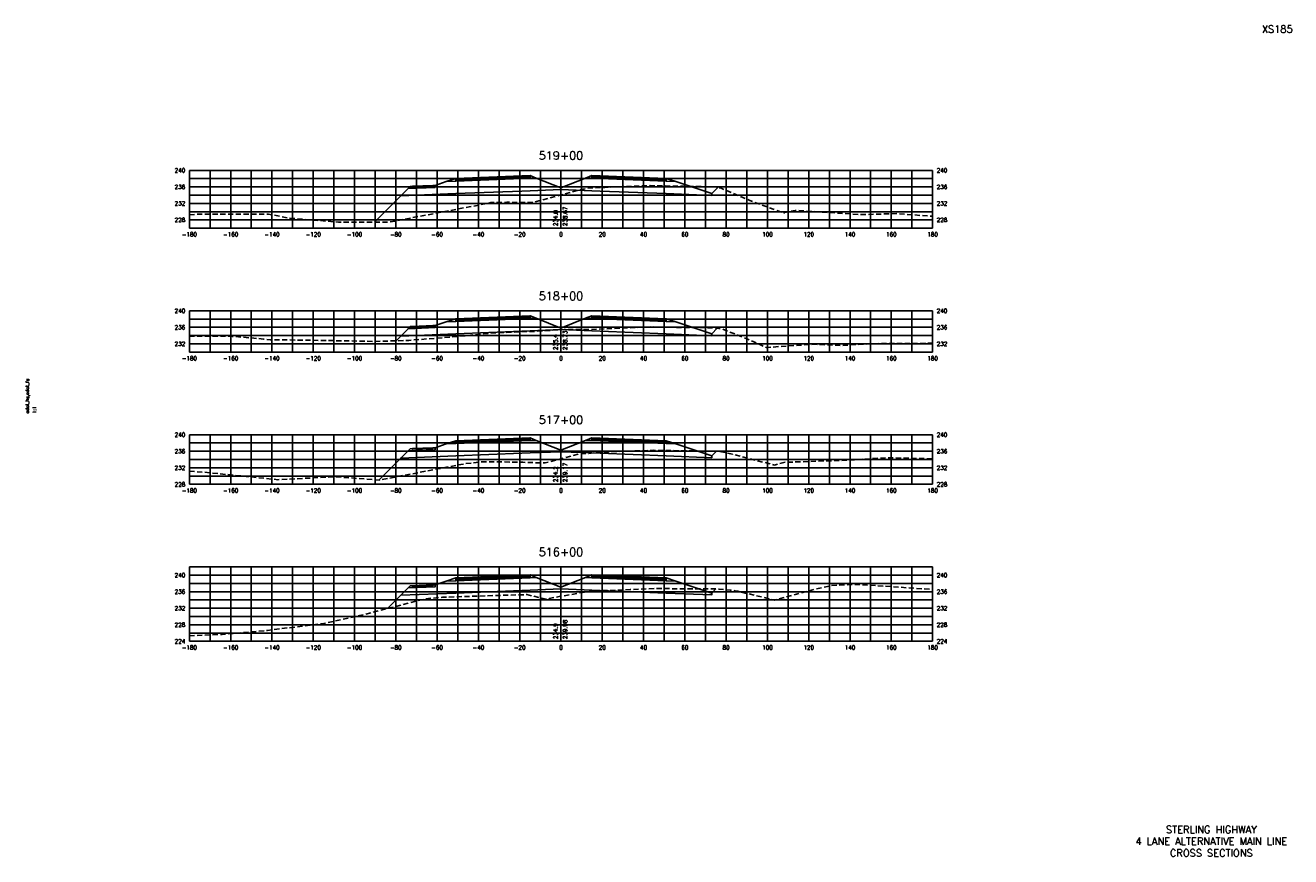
# Model space of a CAD drawing. Extents: x 37 to 9410, y 16 to 8218.
# Tile 92 of 104: x 8067 to 8680, y 4176 to 4578. Entities that reach past the tile are written whole.
import ezdxf
from ezdxf.enums import TextEntityAlignment as Align

# ---------------------------------------------------------------- set-up
doc = ezdxf.new("R2010")
doc.units = 0
doc.header["$LTSCALE"] = 20
doc.header["$MEASUREMENT"] = 0
doc.linetypes.add('HIDDEN_050%', pattern=[0.1875, 0.125, -0.0625])
for name, color, linetype in [('S-AT-TXT175', 6, 'Continuous'), ('S-AT-TXT80', 1, 'Continuous'), ('XDATUM', 3, 'Continuous'), ('XEG', 1, 'HIDDEN_050%'), ('XFG', 2, 'Continuous'), ('XGRID', 251, 'Continuous'), ('XGRIDT', 2, 'Continuous'), ('XREF-BORDER', 7, 'Continuous')]:
    doc.layers.add(name, color=color, linetype=linetype)
doc.styles.add('L100', font='simplex.shx', dxfattribs={"height": 2})
doc.styles.add('L175', font='ROMANSM.shx', dxfattribs={"height": 3.5})
doc.styles.add('L80', font='ROMANSM.shx', dxfattribs={"height": 1.6})

# ---------------------------------------------------------------- blocks, each defined once
blk = doc.blocks.new('03025_00_att1')
at = {"layer": 'S-AT-TXT175', "style": 'L175'}
for tag, p in [('NUM', (32.402, 20.822)), ('LINE1', (30.64, 1.444)), ('LINE2', (30.64, 1.161)), ('LINE3', (30.64, 0.877))]:
    blk.add_attdef(tag, text='', height=0.175, dxfattribs=at).set_placement(p, align=Align.CENTER)
at = {"layer": 'S-AT-TXT80', "style": 'L80'}
for tag, p in [('DRAFTED', (2.436, 14.201)), ('PSCALE', (2.265, 11.605)), ('PCTB', (2.094, 11.605)), ('PVIEW', (2.436, 11.605))]:
    blk.add_attdef(tag, p, '', height=0.08, rotation=90, dxfattribs=at)

msp = doc.modelspace()

# ---------------------------------------------------------------- linework, layer by layer
at = {"layer": 'XDATUM', "flags": 128}
for points in [[(8235.73, 4482.92), (8248.46, 4495.66), (8275.05, 4496.72), (8307.05, 4498), (8311.05, 4498.16), (8326.05, 4498.76), (8341.05, 4498.16), (8345.05, 4498), (8377.05, 4496.72), (8399.05, 4495.84), (8399.05, 4496.73), (8402.05, 4499.73)], [(8246.18, 4425.5), (8248.46, 4427.78), (8275.05, 4428.84), (8307.05, 4430.12), (8311.05, 4430.28), (8326.05, 4430.88), (8341.05, 4430.28), (8345.05, 4430.12), (8377.05, 4428.84), (8399.05, 4427.96), (8399.05, 4428.85), (8401.78, 4431.58)], [(8237.89, 4358.08), (8248.46, 4368.66), (8275.05, 4369.72), (8307.05, 4371), (8311.05, 4371.16), (8326.05, 4371.76), (8341.05, 4371.16), (8345.05, 4371), (8377.05, 4369.72), (8399.05, 4368.84), (8399.05, 4369.73), (8401.3, 4371.97)], [(8242.07, 4295.89), (8248.46, 4302.28), (8275.05, 4303.34), (8307.05, 4304.62), (8311.05, 4304.78), (8326.05, 4305.38), (8341.05, 4304.78), (8345.05, 4304.62), (8377.05, 4303.34), (8399.05, 4302.46), (8399.05, 4303.35), (8401.01, 4305.31)]]:
    msp.add_lwpolyline(points, dxfattribs=at)
at = {"layer": 'XEG', "flags": 128}
for points in [[(8146.05, 4486.46), (8148.83, 4486.73), (8184.43, 4486.8), (8193.7, 4484.98), (8218.34, 4482.91), (8242.87, 4482.93), (8281.54, 4490.3), (8292.04, 4492.37), (8299.81, 4492.53), (8312.68, 4492.47), (8326.05, 4496.07), (8332.68, 4497.86), (8335.88, 4498.81), (8336.61, 4498.95), (8340.25, 4499.52), (8347.28, 4499.77), (8369.17, 4500.59), (8386.47, 4500.29), (8399.85, 4500), (8401.92, 4499.76), (8403.37, 4499.48), (8417.52, 4493.39), (8434.13, 4487.24), (8434.32, 4487.53), (8439.56, 4488.64), (8471.13, 4486.61), (8488.73, 4487.04), (8506.05, 4485.76)], [(8146.05, 4427.69), (8166.72, 4427.64), (8181.96, 4426.33), (8185.22, 4426.01), (8187.65, 4425.98), (8192.29, 4425.92), (8211, 4425.63), (8221.71, 4425.46), (8236.19, 4425.18), (8252.36, 4425.7), (8254.35, 4425.84), (8269.44, 4427.02), (8273.04, 4427.31), (8287.08, 4428.69), (8293.83, 4429.33), (8313.14, 4430.04), (8326.05, 4430.85), (8327.61, 4430.95), (8341.1, 4431.01), (8357.66, 4431.68), (8369.88, 4432.19), (8387.46, 4431.91), (8400.66, 4431.8), (8402.5, 4431.44), (8403.87, 4431.27), (8413.97, 4427.37), (8425.65, 4422.25), (8448.46, 4423.82), (8461.75, 4423.18), (8476.5, 4424.08), (8506.05, 4424.28)], [(8146.05, 4362.39), (8153.26, 4361.86), (8188.92, 4358.23), (8216.45, 4359.65), (8238.09, 4358.07), (8279.65, 4365.99), (8287.26, 4366.83), (8291.15, 4366.94), (8307.58, 4366.64), (8318.32, 4366.33), (8320.16, 4366.73), (8326.05, 4368.33), (8335.16, 4370.8), (8339.57, 4370.98), (8342.39, 4371.39), (8358.73, 4372.04), (8370.93, 4372.46), (8398.43, 4372.01), (8402.34, 4371.96), (8402.83, 4371.86), (8406.45, 4371.23), (8409.09, 4370.51), (8429.4, 4365.33), (8433.94, 4366.62), (8466.35, 4367.75), (8483.94, 4368.91), (8506.05, 4368.32)], [(8146.05, 4282.69), (8161.94, 4283.29), (8183.91, 4285.29), (8211.11, 4288.58), (8228.43, 4292.41), (8260.28, 4300.53), (8268.67, 4301.33), (8306.47, 4302.54), (8309.53, 4302.58), (8318.84, 4300.33), (8320.32, 4300.63), (8325.78, 4301.76), (8326.05, 4301.81), (8336.45, 4303.64), (8340.51, 4304.21), (8343.16, 4304.43), (8359.63, 4305), (8371.49, 4305.54), (8384.07, 4305.43), (8402.62, 4305.3), (8408.13, 4304.68), (8410.04, 4304.5), (8410.48, 4304.42), (8411.65, 4304.22), (8423.84, 4301.3), (8429.44, 4299.9), (8447.38, 4304.81), (8456.97, 4306.99), (8469.87, 4307.56), (8506.05, 4305.07)]]:
    msp.add_lwpolyline(points, dxfattribs=at)
at = {"layer": 'XFG', "flags": 128}
for points in [[(8311.05, 4504.5), (8307.05, 4504.34), (8275.05, 4503.06), (8275.05, 4504.06), (8270.48, 4502.54), (8275.05, 4502.72), (8307.05, 4504), (8311.05, 4504.16), (8314.1, 4504.28), (8311.05, 4505.5), (8311.05, 4504.5)], [(8311.05, 4505.5), (8307.05, 4505.34), (8275.05, 4504.06), (8275.05, 4503.72), (8307.05, 4505), (8311.05, 4505.16), (8311.05, 4505.5)], [(8311.05, 4505.16), (8307.05, 4505), (8275.05, 4503.72), (8275.05, 4503.06), (8307.05, 4504.34), (8311.05, 4504.5), (8311.05, 4505.16)], [(8341.05, 4505.5), (8338, 4504.28), (8341.05, 4504.16), (8345.05, 4504), (8377.05, 4502.72), (8381.62, 4502.54), (8377.05, 4504.06), (8377.05, 4503.06), (8345.05, 4504.34), (8341.05, 4504.5), (8341.05, 4505.5)], [(8341.05, 4505.5), (8341.05, 4505.16), (8345.05, 4505), (8377.05, 4503.72), (8377.05, 4504.06), (8345.05, 4505.34), (8341.05, 4505.5)], [(8341.05, 4505.16), (8341.05, 4504.5), (8345.05, 4504.34), (8377.05, 4503.06), (8377.05, 4503.72), (8345.05, 4505), (8341.05, 4505.16)], [(8326.05, 4499.5), (8314.1, 4504.28), (8311.05, 4504.16), (8307.05, 4504), (8275.05, 4502.72), (8270.48, 4502.54), (8265.05, 4500.73), (8265.05, 4499.73), (8252.01, 4499.2), (8248.46, 4495.66), (8275.05, 4496.72), (8307.05, 4498), (8311.05, 4498.16), (8326.05, 4498.76), (8326.05, 4499.5)], [(8265.05, 4500.73), (8264.05, 4500.69), (8264.05, 4500.35), (8254.05, 4499.95), (8254.05, 4500.29), (8253.05, 4500.25), (8252.01, 4499.2), (8265.05, 4499.73), (8265.05, 4500.73)], [(8264.05, 4500.69), (8254.05, 4500.29), (8254.05, 4499.95), (8264.05, 4500.35), (8264.05, 4500.69)], [(8326.05, 4499.5), (8338, 4504.28), (8341.05, 4504.16), (8345.05, 4504), (8377.05, 4502.72), (8381.62, 4502.54), (8399.05, 4496.73), (8399.05, 4495.84), (8377.05, 4496.72), (8345.05, 4498), (8341.05, 4498.16), (8326.05, 4498.76)], [(8399.05, 4496.73), (8399.05, 4496.73), (8402.05, 4499.73)], [(8248.46, 4495.66), (8248.46, 4495.66), (8235.73, 4482.92)], [(8326.05, 4431.62), (8314.1, 4436.41), (8311.05, 4436.28), (8307.05, 4436.12), (8275.05, 4434.84), (8270.48, 4434.66), (8265.05, 4432.85), (8265.05, 4431.85), (8252.01, 4431.33), (8248.46, 4427.78), (8275.05, 4428.84), (8307.05, 4430.12), (8311.05, 4430.28), (8326.05, 4430.88), (8326.05, 4431.62)], [(8265.05, 4432.85), (8264.05, 4432.81), (8264.05, 4432.47), (8254.05, 4432.07), (8254.05, 4432.41), (8253.05, 4432.37), (8252.01, 4431.33), (8265.05, 4431.85), (8265.05, 4432.85)], [(8264.05, 4432.81), (8254.05, 4432.41), (8254.05, 4432.07), (8264.05, 4432.47), (8264.05, 4432.81)], [(8311.05, 4436.62), (8307.05, 4436.46), (8275.05, 4435.18), (8275.05, 4436.18), (8270.48, 4434.66), (8275.05, 4434.84), (8307.05, 4436.12), (8311.05, 4436.28), (8314.1, 4436.41), (8311.05, 4437.62), (8311.05, 4436.62)], [(8311.05, 4437.62), (8307.05, 4437.46), (8275.05, 4436.18), (8275.05, 4435.84), (8307.05, 4437.12), (8311.05, 4437.28), (8311.05, 4437.62)], [(8311.05, 4437.28), (8307.05, 4437.12), (8275.05, 4435.84), (8275.05, 4435.18), (8307.05, 4436.46), (8311.05, 4436.62), (8311.05, 4437.28)], [(8326.05, 4431.62), (8338, 4436.41), (8341.05, 4436.28), (8345.05, 4436.12), (8377.05, 4434.84), (8381.62, 4434.66), (8399.05, 4428.85), (8399.05, 4427.96), (8377.05, 4428.84), (8345.05, 4430.12), (8341.05, 4430.28), (8326.05, 4430.88)], [(8341.05, 4437.62), (8338, 4436.41), (8341.05, 4436.28), (8345.05, 4436.12), (8377.05, 4434.84), (8381.62, 4434.66), (8377.05, 4436.18), (8377.05, 4435.18), (8345.05, 4436.46), (8341.05, 4436.62), (8341.05, 4437.62)], [(8341.05, 4437.62), (8341.05, 4437.28), (8345.05, 4437.12), (8377.05, 4435.84), (8377.05, 4436.18), (8345.05, 4437.46), (8341.05, 4437.62)], [(8341.05, 4437.28), (8341.05, 4436.62), (8345.05, 4436.46), (8377.05, 4435.18), (8377.05, 4435.84), (8345.05, 4437.12), (8341.05, 4437.28)], [(8399.05, 4428.85), (8399.05, 4428.85), (8401.78, 4431.58)], [(8248.46, 4427.78), (8248.46, 4427.78), (8246.18, 4425.5)], [(8326.05, 4372.5), (8314.1, 4377.28), (8311.05, 4377.16), (8307.05, 4377), (8275.05, 4375.72), (8270.48, 4375.54), (8265.05, 4373.73), (8265.05, 4372.73), (8252.01, 4372.2), (8248.46, 4368.66), (8275.05, 4369.72), (8307.05, 4371), (8311.05, 4371.16), (8326.05, 4371.76), (8326.05, 4372.5)], [(8311.05, 4377.5), (8307.05, 4377.34), (8275.05, 4376.06), (8275.05, 4377.06), (8270.48, 4375.54), (8275.05, 4375.72), (8307.05, 4377), (8311.05, 4377.16), (8314.1, 4377.28), (8311.05, 4378.5), (8311.05, 4377.5)], [(8311.05, 4378.5), (8307.05, 4378.34), (8275.05, 4377.06), (8275.05, 4376.72), (8307.05, 4378), (8311.05, 4378.16), (8311.05, 4378.5)], [(8311.05, 4378.16), (8307.05, 4378), (8275.05, 4376.72), (8275.05, 4376.06), (8307.05, 4377.34), (8311.05, 4377.5), (8311.05, 4378.16)], [(8326.05, 4372.5), (8338, 4377.28), (8341.05, 4377.16), (8345.05, 4377), (8377.05, 4375.72), (8381.62, 4375.54), (8399.05, 4369.73), (8399.05, 4368.84), (8377.05, 4369.72), (8345.05, 4371), (8341.05, 4371.16), (8326.05, 4371.76)], [(8341.05, 4378.5), (8338, 4377.28), (8341.05, 4377.16), (8345.05, 4377), (8377.05, 4375.72), (8381.62, 4375.54), (8377.05, 4377.06), (8377.05, 4376.06), (8345.05, 4377.34), (8341.05, 4377.5), (8341.05, 4378.5)], [(8341.05, 4378.5), (8341.05, 4378.16), (8345.05, 4378), (8377.05, 4376.72), (8377.05, 4377.06), (8345.05, 4378.34), (8341.05, 4378.5)], [(8341.05, 4378.16), (8341.05, 4377.5), (8345.05, 4377.34), (8377.05, 4376.06), (8377.05, 4376.72), (8345.05, 4378), (8341.05, 4378.16)], [(8265.05, 4373.73), (8264.05, 4373.69), (8264.05, 4373.35), (8254.05, 4372.95), (8254.05, 4373.29), (8253.05, 4373.25), (8252.01, 4372.2), (8265.05, 4372.73), (8265.05, 4373.73)], [(8264.05, 4373.69), (8254.05, 4373.29), (8254.05, 4372.95), (8264.05, 4373.35), (8264.05, 4373.69)], [(8399.05, 4369.73), (8399.05, 4369.73), (8401.3, 4371.97)], [(8248.46, 4368.66), (8248.46, 4368.66), (8237.89, 4358.08)], [(8326.05, 4306.12), (8314.1, 4310.91), (8311.05, 4310.78), (8307.05, 4310.62), (8275.05, 4309.34), (8270.48, 4309.16), (8265.05, 4307.35), (8265.05, 4306.35), (8252.01, 4305.83), (8248.46, 4302.28), (8275.05, 4303.34), (8307.05, 4304.62), (8311.05, 4304.78), (8326.05, 4305.38), (8326.05, 4306.12)], [(8311.05, 4311.12), (8307.05, 4310.96), (8275.05, 4309.68), (8275.05, 4310.68), (8270.48, 4309.16), (8275.05, 4309.34), (8307.05, 4310.62), (8311.05, 4310.78), (8314.1, 4310.91), (8311.05, 4312.12), (8311.05, 4311.12)], [(8311.05, 4312.12), (8307.05, 4311.96), (8275.05, 4310.68), (8275.05, 4310.34), (8307.05, 4311.62), (8311.05, 4311.78), (8311.05, 4312.12)], [(8311.05, 4311.78), (8307.05, 4311.62), (8275.05, 4310.34), (8275.05, 4309.68), (8307.05, 4310.96), (8311.05, 4311.12), (8311.05, 4311.78)], [(8326.05, 4306.12), (8338, 4310.91), (8341.05, 4310.78), (8345.05, 4310.62), (8377.05, 4309.34), (8381.62, 4309.16), (8399.05, 4303.35), (8399.05, 4302.46), (8377.05, 4303.34), (8345.05, 4304.62), (8341.05, 4304.78), (8326.05, 4305.38)], [(8341.05, 4312.12), (8338, 4310.91), (8341.05, 4310.78), (8345.05, 4310.62), (8377.05, 4309.34), (8381.62, 4309.16), (8377.05, 4310.68), (8377.05, 4309.68), (8345.05, 4310.96), (8341.05, 4311.12), (8341.05, 4312.12)], [(8341.05, 4312.12), (8341.05, 4311.78), (8345.05, 4311.62), (8377.05, 4310.34), (8377.05, 4310.68), (8345.05, 4311.96), (8341.05, 4312.12)], [(8341.05, 4311.78), (8341.05, 4311.12), (8345.05, 4310.96), (8377.05, 4309.68), (8377.05, 4310.34), (8345.05, 4311.62), (8341.05, 4311.78)], [(8265.05, 4307.35), (8264.05, 4307.31), (8264.05, 4306.97), (8254.05, 4306.57), (8254.05, 4306.91), (8253.05, 4306.87), (8252.01, 4305.83), (8265.05, 4306.35), (8265.05, 4307.35)], [(8264.05, 4307.31), (8254.05, 4306.91), (8254.05, 4306.57), (8264.05, 4306.97), (8264.05, 4307.31)], [(8399.05, 4303.35), (8399.05, 4303.35), (8401.01, 4305.31)], [(8248.46, 4302.28), (8248.46, 4302.28), (8242.07, 4295.89)]]:
    msp.add_lwpolyline(points, dxfattribs=at)
at = {"layer": 'XGRID'}
for p, q in [((8146.05, 4480), (8146.05, 4508)), ((8146.05, 4508), (8506.05, 4508)), ((8156.05, 4480), (8156.05, 4508)), ((8166.05, 4480), (8166.05, 4508)), ((8176.05, 4480), (8176.05, 4508)), ((8186.05, 4480), (8186.05, 4508)), ((8196.05, 4480), (8196.05, 4508)), ((8206.05, 4480), (8206.05, 4508)), ((8216.05, 4480), (8216.05, 4508)), ((8226.05, 4480), (8226.05, 4508)), ((8236.05, 4480), (8236.05, 4508)), ((8246.05, 4480), (8246.05, 4508)), ((8256.05, 4480), (8256.05, 4508)), ((8266.05, 4480), (8266.05, 4508)), ((8276.05, 4480), (8276.05, 4508)), ((8286.05, 4480), (8286.05, 4508)), ((8296.05, 4480), (8296.05, 4508)), ((8306.05, 4480), (8306.05, 4508)), ((8316.05, 4480), (8316.05, 4508)), ((8326.05, 4480), (8326.05, 4508)), ((8336.05, 4480), (8336.05, 4508)), ((8346.05, 4480), (8346.05, 4508)), ((8356.05, 4480), (8356.05, 4508)), ((8366.05, 4480), (8366.05, 4508)), ((8376.05, 4480), (8376.05, 4508)), ((8386.05, 4480), (8386.05, 4508)), ((8396.05, 4480), (8396.05, 4508)), ((8406.05, 4480), (8406.05, 4508)), ((8416.05, 4480), (8416.05, 4508)), ((8426.05, 4480), (8426.05, 4508)), ((8436.05, 4480), (8436.05, 4508)), ((8446.05, 4480), (8446.05, 4508)), ((8456.05, 4480), (8456.05, 4508)), ((8466.05, 4480), (8466.05, 4508)), ((8476.05, 4480), (8476.05, 4508)), ((8486.05, 4480), (8486.05, 4508)), ((8496.05, 4480), (8496.05, 4508)), ((8506.05, 4480), (8506.05, 4508)), ((8146.05, 4504), (8506.05, 4504)), ((8146.05, 4500), (8506.05, 4500)), ((8146.05, 4496), (8506.05, 4496)), ((8146.05, 4492), (8506.05, 4492)), ((8146.05, 4488), (8506.05, 4488)), ((8146.05, 4484), (8506.05, 4484)), ((8146.05, 4480), (8506.05, 4480)), ((8146.05, 4420), (8146.05, 4440)), ((8146.05, 4440), (8506.05, 4440)), ((8156.05, 4420), (8156.05, 4440)), ((8166.05, 4420), (8166.05, 4440)), ((8176.05, 4420), (8176.05, 4440)), ((8186.05, 4420), (8186.05, 4440)), ((8196.05, 4420), (8196.05, 4440)), ((8206.05, 4420), (8206.05, 4440)), ((8216.05, 4420), (8216.05, 4440)), ((8226.05, 4420), (8226.05, 4440)), ((8236.05, 4420), (8236.05, 4440)), ((8246.05, 4420), (8246.05, 4440)), ((8256.05, 4420), (8256.05, 4440)), ((8266.05, 4420), (8266.05, 4440)), ((8276.05, 4420), (8276.05, 4440)), ((8286.05, 4420), (8286.05, 4440)), ((8296.05, 4420), (8296.05, 4440)), ((8306.05, 4420), (8306.05, 4440)), ((8316.05, 4420), (8316.05, 4440)), ((8326.05, 4420), (8326.05, 4440)), ((8336.05, 4420), (8336.05, 4440)), ((8346.05, 4420), (8346.05, 4440)), ((8356.05, 4420), (8356.05, 4440)), ((8366.05, 4420), (8366.05, 4440)), ((8376.05, 4420), (8376.05, 4440)), ((8386.05, 4420), (8386.05, 4440)), ((8396.05, 4420), (8396.05, 4440)), ((8406.05, 4420), (8406.05, 4440)), ((8416.05, 4420), (8416.05, 4440)), ((8426.05, 4420), (8426.05, 4440)), ((8436.05, 4420), (8436.05, 4440)), ((8446.05, 4420), (8446.05, 4440)), ((8456.05, 4420), (8456.05, 4440)), ((8466.05, 4420), (8466.05, 4440)), ((8476.05, 4420), (8476.05, 4440)), ((8486.05, 4420), (8486.05, 4440)), ((8496.05, 4420), (8496.05, 4440)), ((8506.05, 4420), (8506.05, 4440)), ((8146.05, 4436), (8506.05, 4436)), ((8146.05, 4432), (8506.05, 4432)), ((8146.05, 4428), (8506.05, 4428)), ((8146.05, 4424), (8506.05, 4424)), ((8146.05, 4420), (8506.05, 4420)), ((8146.05, 4356), (8146.05, 4380)), ((8146.05, 4380), (8506.05, 4380)), ((8156.05, 4356), (8156.05, 4380)), ((8166.05, 4356), (8166.05, 4380)), ((8176.05, 4356), (8176.05, 4380)), ((8186.05, 4356), (8186.05, 4380)), ((8196.05, 4356), (8196.05, 4380)), ((8206.05, 4356), (8206.05, 4380)), ((8216.05, 4356), (8216.05, 4380)), ((8226.05, 4356), (8226.05, 4380)), ((8236.05, 4356), (8236.05, 4380)), ((8246.05, 4356), (8246.05, 4380)), ((8256.05, 4356), (8256.05, 4380)), ((8266.05, 4356), (8266.05, 4380)), ((8276.05, 4356), (8276.05, 4380)), ((8286.05, 4356), (8286.05, 4380)), ((8296.05, 4356), (8296.05, 4380)), ((8306.05, 4356), (8306.05, 4380)), ((8316.05, 4356), (8316.05, 4380)), ((8326.05, 4356), (8326.05, 4380)), ((8336.05, 4356), (8336.05, 4380)), ((8346.05, 4356), (8346.05, 4380)), ((8356.05, 4356), (8356.05, 4380)), ((8366.05, 4356), (8366.05, 4380)), ((8376.05, 4356), (8376.05, 4380)), ((8386.05, 4356), (8386.05, 4380)), ((8396.05, 4356), (8396.05, 4380)), ((8406.05, 4356), (8406.05, 4380)), ((8416.05, 4356), (8416.05, 4380)), ((8426.05, 4356), (8426.05, 4380)), ((8436.05, 4356), (8436.05, 4380)), ((8446.05, 4356), (8446.05, 4380)), ((8456.05, 4356), (8456.05, 4380)), ((8466.05, 4356), (8466.05, 4380)), ((8476.05, 4356), (8476.05, 4380)), ((8486.05, 4356), (8486.05, 4380)), ((8496.05, 4356), (8496.05, 4380)), ((8506.05, 4356), (8506.05, 4380)), ((8146.05, 4376), (8506.05, 4376)), ((8146.05, 4372), (8506.05, 4372)), ((8146.05, 4368), (8506.05, 4368)), ((8146.05, 4364), (8506.05, 4364)), ((8146.05, 4360), (8506.05, 4360)), ((8146.05, 4356), (8506.05, 4356)), ((8146.05, 4280), (8146.05, 4316)), ((8146.05, 4316), (8506.05, 4316)), ((8156.05, 4280), (8156.05, 4316)), ((8166.05, 4280), (8166.05, 4316)), ((8176.05, 4280), (8176.05, 4316)), ((8186.05, 4280), (8186.05, 4316)), ((8196.05, 4280), (8196.05, 4316)), ((8206.05, 4280), (8206.05, 4316)), ((8216.05, 4280), (8216.05, 4316)), ((8226.05, 4280), (8226.05, 4316)), ((8236.05, 4280), (8236.05, 4316)), ((8246.05, 4280), (8246.05, 4316)), ((8256.05, 4280), (8256.05, 4316)), ((8266.05, 4280), (8266.05, 4316)), ((8276.05, 4280), (8276.05, 4316)), ((8286.05, 4280), (8286.05, 4316)), ((8296.05, 4280), (8296.05, 4316)), ((8306.05, 4280), (8306.05, 4316)), ((8316.05, 4280), (8316.05, 4316)), ((8326.05, 4280), (8326.05, 4316)), ((8336.05, 4280), (8336.05, 4316)), ((8346.05, 4280), (8346.05, 4316)), ((8356.05, 4280), (8356.05, 4316)), ((8366.05, 4280), (8366.05, 4316)), ((8376.05, 4280), (8376.05, 4316)), ((8386.05, 4280), (8386.05, 4316)), ((8396.05, 4280), (8396.05, 4316)), ((8406.05, 4280), (8406.05, 4316)), ((8416.05, 4280), (8416.05, 4316)), ((8426.05, 4280), (8426.05, 4316)), ((8436.05, 4280), (8436.05, 4316)), ((8446.05, 4280), (8446.05, 4316)), ((8456.05, 4280), (8456.05, 4316)), ((8466.05, 4280), (8466.05, 4316)), ((8476.05, 4280), (8476.05, 4316)), ((8486.05, 4280), (8486.05, 4316)), ((8496.05, 4280), (8496.05, 4316)), ((8506.05, 4280), (8506.05, 4316)), ((8146.05, 4312), (8506.05, 4312)), ((8146.05, 4308), (8506.05, 4308)), ((8146.05, 4304), (8506.05, 4304)), ((8146.05, 4300), (8506.05, 4300)), ((8146.05, 4296), (8506.05, 4296)), ((8146.05, 4292), (8506.05, 4292)), ((8146.05, 4288), (8506.05, 4288)), ((8146.05, 4284), (8506.05, 4284)), ((8146.05, 4280), (8506.05, 4280))]:
    msp.add_line(p, q, dxfattribs=at)

# ---------------------------------------------------------------- block references
at = {"layer": 'XREF-BORDER'}
ref = msp.add_blockref('03025_00_att1', (8026.45, 4158.23), dxfattribs=dict(at, xscale=20, yscale=20, zscale=20))
ref.add_attrib('LINE1', 'STERLING HIGHWAY', dxfattribs={"layer": 'S-AT-TXT175', "height": 3.5, "style": 'L175'}).set_placement((8641.07, 4187.1), align=Align.CENTER)
ref.add_attrib('LINE2', '4 LANE ALTERNATIVE MAIN LINE', dxfattribs={"layer": 'S-AT-TXT175', "height": 3.5, "style": 'L175'}).set_placement((8641.07, 4181.44), align=Align.CENTER)
ref.add_attrib('LINE3', 'CROSS SECTIONS', dxfattribs={"layer": 'S-AT-TXT175', "height": 3.5, "style": 'L175'}).set_placement((8641.07, 4175.77), align=Align.CENTER)
ref.add_attrib('NUM', 'XS185', dxfattribs={"layer": 'S-AT-TXT175', "height": 3.5, "style": 'L175'}).set_placement((8673, 4574.66), align=Align.CENTER)
ref.add_attrib('PCTB', 'adot_hs,adot_fs', (8068.34, 4390.32), dxfattribs={"layer": 'S-AT-TXT80', "height": 1.6, "rotation": 90, "style": 'L80'})
ref.add_attrib('PSCALE', '1:1', (8071.75, 4390.32), dxfattribs={"layer": 'S-AT-TXT80', "height": 1.6, "rotation": 90, "style": 'L80'})

# ---------------------------------------------------------------- texts
at = {"layer": 'XGRIDT', "style": 'L100'}
for s, p in [('519+00', (8326.05, 4512)), ('518+00', (8326.05, 4444)), ('517+00', (8326.05, 4384)), ('516+00', (8326.05, 4320))]:
    msp.add_text(s, height=4, dxfattribs=at).set_placement(p, align=Align.BOTTOM_CENTER)
for s, p in [('240', (8144.05, 4508)), ('236', (8144.05, 4500)), ('232', (8144.05, 4492)), ('228', (8144.05, 4484)), ('240', (8144.05, 4440)), ('236', (8144.05, 4432)), ('232', (8144.05, 4424)), ('240', (8144.05, 4380)), ('236', (8144.05, 4372)), ('232', (8144.05, 4364)), ('228', (8144.05, 4356)), ('240', (8144.05, 4312)), ('236', (8144.05, 4304)), ('232', (8144.05, 4296)), ('228', (8144.05, 4288)), ('224', (8144.05, 4280))]:
    msp.add_text(s, height=2, dxfattribs=at).set_placement(p, align=Align.MIDDLE_RIGHT)
for s, p in [('240', (8508.05, 4508)), ('236', (8508.05, 4500)), ('232', (8508.05, 4492)), ('228', (8508.05, 4484)), ('240', (8508.05, 4440)), ('236', (8508.05, 4432)), ('232', (8508.05, 4424)), ('240', (8508.05, 4380)), ('236', (8508.05, 4372)), ('232', (8508.05, 4364)), ('228', (8508.05, 4356)), ('240', (8508.05, 4312)), ('236', (8508.05, 4304)), ('232', (8508.05, 4296)), ('228', (8508.05, 4288)), ('224', (8508.05, 4280))]:
    msp.add_text(s, height=2, dxfattribs=at).set_placement(p, align=Align.MIDDLE_LEFT)
for s, p in [('234.0', (8325.05, 4481)), ('235.4', (8325.05, 4421)), ('234.2', (8325.05, 4357)), ('234.9', (8325.05, 4281))]:
    msp.add_text(s, height=2, rotation=90, dxfattribs=at).set_placement(p, align=Align.BOTTOM_LEFT)
for s, p in [('238.67', (8327.05, 4481)), ('238.73', (8327.05, 4421)), ('239.17', (8327.05, 4357)), ('239.98', (8327.05, 4281))]:
    msp.add_text(s, height=2, rotation=90, dxfattribs=at).set_placement(p, align=Align.TOP_LEFT)
for s, p in [('-180', (8146.05, 4478)), ('-160', (8166.05, 4478)), ('-140', (8186.05, 4478)), ('-120', (8206.05, 4478)), ('-100', (8226.05, 4478)), ('-80', (8246.05, 4478)), ('-60', (8266.05, 4478)), ('-40', (8286.05, 4478)), ('-20', (8306.05, 4478)), ('0', (8326.05, 4478)), ('20', (8346.05, 4478)), ('40', (8366.05, 4478)), ('60', (8386.05, 4478)), ('80', (8406.05, 4478)), ('100', (8426.05, 4478)), ('120', (8446.05, 4478)), ('140', (8466.05, 4478)), ('160', (8486.05, 4478)), ('180', (8506.05, 4478)), ('-180', (8146.05, 4418)), ('-160', (8166.05, 4418)), ('-140', (8186.05, 4418)), ('-120', (8206.05, 4418)), ('-100', (8226.05, 4418)), ('-80', (8246.05, 4418)), ('-60', (8266.05, 4418)), ('-40', (8286.05, 4418)), ('-20', (8306.05, 4418)), ('0', (8326.05, 4418)), ('20', (8346.05, 4418)), ('40', (8366.05, 4418)), ('60', (8386.05, 4418)), ('80', (8406.05, 4418)), ('100', (8426.05, 4418)), ('120', (8446.05, 4418)), ('140', (8466.05, 4418)), ('160', (8486.05, 4418)), ('180', (8506.05, 4418)), ('-180', (8146.05, 4354)), ('-160', (8166.05, 4354)), ('-140', (8186.05, 4354)), ('-120', (8206.05, 4354)), ('-100', (8226.05, 4354)), ('-80', (8246.05, 4354)), ('-60', (8266.05, 4354)), ('-40', (8286.05, 4354)), ('-20', (8306.05, 4354)), ('0', (8326.05, 4354)), ('20', (8346.05, 4354)), ('40', (8366.05, 4354)), ('60', (8386.05, 4354)), ('80', (8406.05, 4354)), ('100', (8426.05, 4354)), ('120', (8446.05, 4354)), ('140', (8466.05, 4354)), ('160', (8486.05, 4354)), ('180', (8506.05, 4354)), ('-180', (8146.05, 4278)), ('-160', (8166.05, 4278)), ('-140', (8186.05, 4278)), ('-120', (8206.05, 4278)), ('-100', (8226.05, 4278)), ('-80', (8246.05, 4278)), ('-60', (8266.05, 4278)), ('-40', (8286.05, 4278)), ('-20', (8306.05, 4278)), ('0', (8326.05, 4278)), ('20', (8346.05, 4278)), ('40', (8366.05, 4278)), ('60', (8386.05, 4278)), ('80', (8406.05, 4278)), ('100', (8426.05, 4278)), ('120', (8446.05, 4278)), ('140', (8466.05, 4278)), ('160', (8486.05, 4278)), ('180', (8506.05, 4278))]:
    msp.add_text(s, height=2, dxfattribs=at).set_placement(p, align=Align.TOP_CENTER)

doc.saveas('drawing.dxf')
